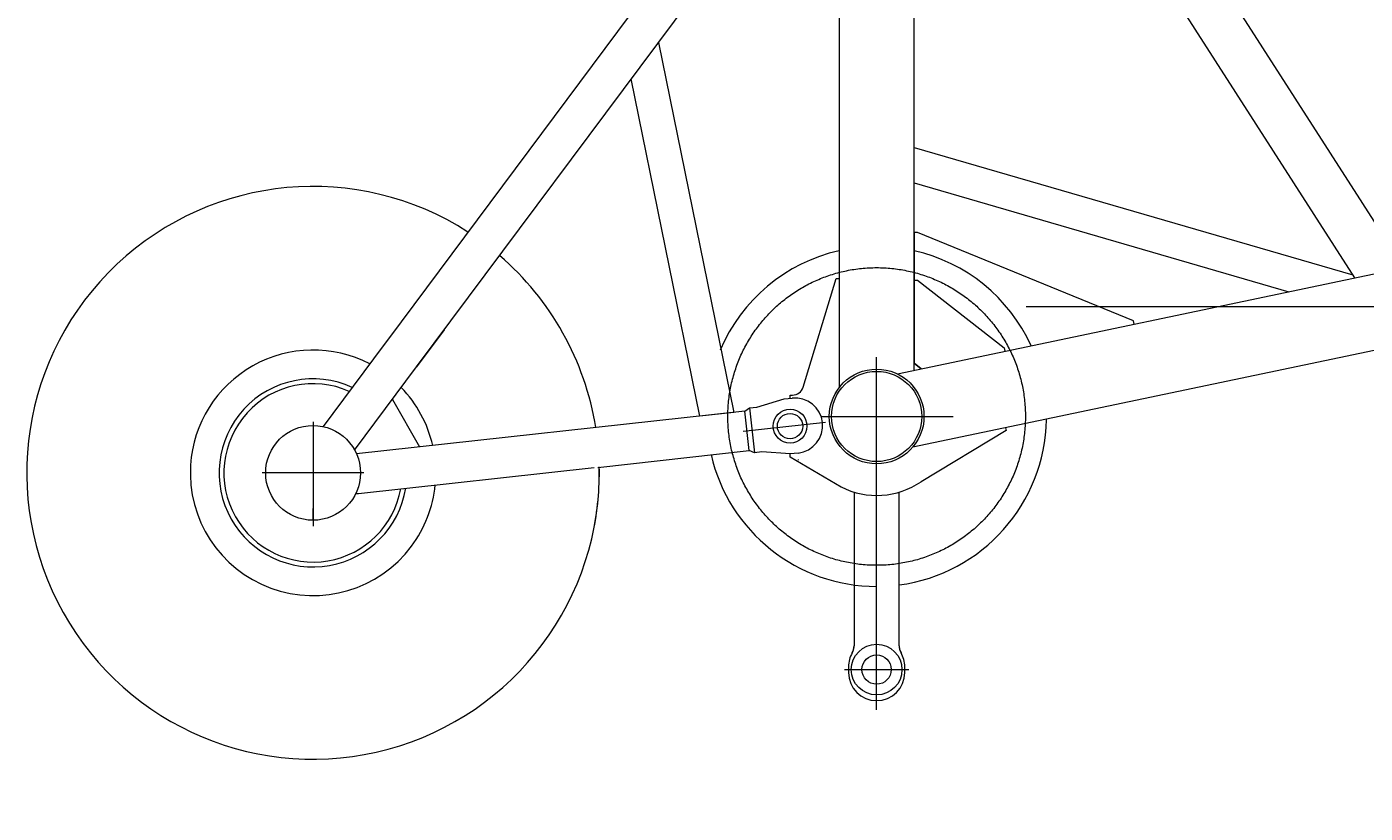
# Model space of a CAD drawing. Extents: x 22073 to 142282, y 6659 to 108851.
# Tile 39 of 68: x 60777 to 63152, y 67394 to 68789. Entities that reach past the tile are written whole.
import ezdxf
from ezdxf.enums import TextEntityAlignment as Align

# ---------------------------------------------------------------- set-up
doc = ezdxf.new("R2010")
doc.units = 0
doc.header["$LTSCALE"] = 150
doc.header["$MEASUREMENT"] = 0
doc.linetypes.add('CENTER', pattern=[50.5, 30, -9, 2.5, -9])
doc.linetypes.add('HIDDEN', pattern=[12.6, 8.4, -4.2])
doc.layers.add('11', color=7, linetype='Continuous')
doc.styles.get("Standard").update_dxf_attribs({"font": 'txt', "bigfont": 'bigfont'})
doc.dimstyles.get("Standard").update_dxf_attribs({"dimtxt": 0.18, "dimasz": 0.18, "dimexe": 0.18, "dimexo": 0.0625, "dimgap": 0.09, "dimtad": 0, "dimtih": 1, "dimtoh": 1, "dimdec": 4, "dimzin": 0, "dimdsep": 46, "dimtxsty": 'Standard', "dimcen": 0.09, "dimadec": 0, "dimazin": 0, "dimtfac": 1, "dimtdec": 4, "dimtofl": 0, "dimtmove": 0, "dimatfit": 0, "dimfxl": 1, "dimtolj": 1, "dimtzin": 0, "dimarcsym": 0})

# ---------------------------------------------------------------- blocks, each defined once
blk = doc.blocks.new('*D12')
at = {"layer": '11', "color": 7, "linetype": 'Continuous', "lineweight": 9}
for p, q in [((63750.5, 68292.9), (63129.3, 70611.1)), ((63750.5, 68292.9), (64371.6, 70611.1)), ((62550.5, 68292.9), (66555.1, 68292.9)), ((64907.9, 61815.8), (67773.5, 64220.3)), ((65827.2, 62587.1), (67793.2, 61210.5)), ((65827.2, 62587.1), (66841.5, 60412))]:
    blk.add_line(p, q, dxfattribs=at)
blk.add_arc((72627.1, 68292.9), 8876.6, 149.0176, -109.0176, dxfattribs=at)
at = {"layer": '11', "color": 7, "linetype": 'Continuous', "lineweight": 9, "oblique": 15, "width": 0.5}
blk.add_text('40%%d', height=2400, rotation=-67.1693, dxfattribs=at).set_placement((63400.8, 66160.7), align=Align.BOTTOM_LEFT)
blk = doc.blocks.new('*G100')
at = {"layer": '11', "color": 7, "linetype": 'Continuous', "lineweight": 9}
for p, q in [((62351.6, 68179.8), (62351.6, 69691.5)), ((62376.6, 69676.6), (63221.6, 68359.2)), ((63133.5, 68343.7), (62351.6, 69562.8)), ((62218.6, 69222.3), (62218.6, 68149.5)), ((62074.8, 69115.5), (61441.2, 68265.8)), ((61468.9, 68185.8), (62130.9, 69073.7)), ((61898.2, 68761.5), (62031.6, 68105.1)), ((61971.4, 68098.5), (61849.8, 68696.7)), ((62351.6, 68575), (63130.1, 68349)), ((62351.6, 68512.2), (63016.4, 68319.2)), ((62357.6, 68424.4), (62351.6, 68424.4)), ((62351.6, 68424.4), (62351.6, 68192.4)), ((62741, 68267.6), (62357.6, 68424.4)), ((62321.9, 68173.6), (63201.4, 68358)), ((62154.9, 68150.1), (62213.1, 68342.9)), ((62213.1, 68342.9), (62218.6, 68342.9)), ((62218.6, 68342.9), (62218.6, 68149.5)), ((62351.6, 68192.4), (62351.6, 68339.9)), ((62351.6, 68339.9), (62357.9, 68339.9)), ((62357.9, 68339.9), (62511.5, 68219.4)), ((61441.2, 68265.8), (61392.1, 68200)), ((62742.3, 68261.7), (62741, 68267.6)), ((61517.9, 68251.6), (61468.9, 68185.8)), ((63222, 68226.4), (62349.2, 68043.4)), ((62511.5, 68219.4), (62512.7, 68213.6)), ((61392.1, 68200), (61302.8, 68080.2)), ((62351.6, 68192.4), (62364.2, 68182.4)), ((62364.2, 68182.4), (62351.6, 68192.4)), ((61358.9, 68038.3), (61468.9, 68185.8)), ((61425.8, 68128.1), (61474, 68043.9)), ((62059.4, 68113.2), (62072.4, 68114.6)), ((62072.4, 68114.6), (62121.1, 68129)), ((62121.1, 68129), (62135, 68130.5)), ((62131.4, 68130.1), (62131.4, 68135.8)), ((62131.4, 68135.8), (62135.7, 68135.8)), ((62051.5, 68107.3), (61362.2, 68031.6)), ((62031.6, 68105.1), (61971.4, 68098.5)), ((62051.5, 68107.3), (62059.4, 68113.2)), ((62059.1, 68037.7), (62051.5, 68107.3)), ((62059.4, 68113.2), (62068.1, 68033.6)), ((62515.1, 68073.1), (62364, 67982.2)), ((62514, 68078), (62515.1, 68073.1)), ((61790.1, 68007.5), (62059.1, 68037.7)), ((62068.1, 68033.6), (62059.1, 68037.7)), ((62081.1, 68035.1), (62068.1, 68033.6)), ((62131.8, 68031.6), (62081.1, 68035.1)), ((62131.4, 68025.8), (62131.4, 68031.6)), ((62222, 67972.6), (62131.4, 68025.8)), ((62145.7, 68033.1), (62131.8, 68031.6)), ((62145.6, 68021.5), (62145.6, 68020.7)), ((62158.9, 68036.8), (62158.9, 68036.8)), ((61366, 67961), (61784.1, 68007.5)), ((61360.7, 67961), (61366, 67961)), ((62245.1, 67963.7), (62245.1, 67691.3)), ((62325.1, 67691.3), (62325.1, 67963.7)), ((62235.1, 67653.9), (62235.1, 67643.9)), ((62335.1, 67643.9), (62335.1, 67653.9))]:
    blk.add_line(p, q, dxfattribs=at)
at = {"layer": '11', "color": 7, "linetype": 'CENTER', "lineweight": 9}
for p, q in [((62285.1, 67577.6), (62285.1, 68203.2)), ((62187, 68097.9), (62420.9, 68097.9)), ((61285.1, 68088.5), (61285.1, 68047.5)), ((61285.1, 68081.2), (61285.1, 68061.2)), ((62048, 68071.7), (62194.2, 68087.7)), ((61285.1, 68047.5), (61285.1, 67903.5)), ((61375.1, 67997.9), (61195, 67997.9)), ((61285.1, 67914.6), (61285.1, 67934.6)), ((62228.1, 67648.9), (62342, 67648.9))]:
    blk.add_line(p, q, dxfattribs=at)
at = {"layer": '11', "color": 7, "linetype": 'HIDDEN', "lineweight": 9}
for p, q in [((62235.1, 67653.9), (62235.1, 67643.9)), ((62335.1, 67643.9), (62335.1, 67653.9))]:
    blk.add_line(p, q, dxfattribs=at)
at = {"layer": '11', "color": 7, "linetype": 'Continuous', "lineweight": 9}
blk.add_lwpolyline([(61340.8, 68132.3), (61341.4, 68132.2)], dxfattribs=at)
at = {"layer": '11', "color": 7, "linetype": 'CENTER', "lineweight": 9}
blk.add_circle((62285.1, 68097.9), 264, dxfattribs=at)
at = {"layer": '11', "color": 7, "linetype": 'Continuous', "lineweight": 9}
for centre, radius in [((62285.1, 68097.9), 84), ((62285.1, 68097.9), 80), ((62131.5, 68080.8), 30), ((62131.4, 68080.8), 22.5), ((62131.4, 68080.8), 22.5), ((61285.1, 67997.9), 84.1), ((62285.1, 67648.9), 45), ((62285.1, 67648.9), 26)]:
    blk.add_circle(centre, radius, dxfattribs=at)
for centre, radius, start, end in [((61285.1, 67997.9), 508, 57.2405, 1.1918), ((61285.1, 67997.9), 508, 9.0935, 49.3381), ((62285.1, 68097.9), 301.5, 102.7397, 157.0671), ((62285.1, 68097.9), 301.5, 24.5846, 77.257), ((61285.1, 67997.9), 217.8, 62.5375, 176.3495), ((61285.1, 67997.9), 166.8, 65.4024, -150.5555), ((61285.1, 67997.9), 158.2, 66.0663, -150.5556), ((61285.1, 67997.9), 217.8, 12.8731, 44.0409), ((62135.7, 68155.8), 20, -90, -16.8074), ((62140.4, 68081.8), 49, -83.7358, 96.262), ((62285.1, 68097.9), 301.5, -82.3808, -1.0263), ((62285.1, 68097.9), 301.5, -167.0294, -89.9997), ((61285.1, 67997.9), 217.8, 176.3495, -36.7462), ((61285.1, 67997.9), 508, -12.0368, 1.19), ((61285.1, 67997.9), 217.8, -36.7456, -5.6433), ((62285.1, 68097.9), 140, -116.7166, -55.7048), ((61285.1, 67997.9), 166.8, -150.5558, -9.3653), ((61285.1, 67997.9), 158.2, -150.5572, -10.2319), ((62220.1, 67691.3), 25, -29.8975, -0.0008), ((62350, 67691.3), 24.9, 180, -150.0785), ((62285.1, 67653.9), 50, 150.0579, 179.9992), ((62285, 67653.9), 50, 0, 29.8832), ((62285.1, 67643.9), 50, 180, 0)]:
    blk.add_arc(centre, radius, start, end, dxfattribs=at)
at = {"layer": '11', "color": 7, "linetype": 'HIDDEN', "lineweight": 9}
for centre, radius, start, end in [((62220.1, 67691.3), 25, -29.8957, -0.0008), ((62350, 67691.3), 24.9, 180, -150.082)]:
    blk.add_arc(centre, radius, start, end, dxfattribs=at)

msp = doc.modelspace()

# ---------------------------------------------------------------- block references
at = {"color": 7, "linetype": 'Continuous', "lineweight": 9}
msp.add_blockref('*G100', (0, 0), dxfattribs=at)

# ---------------------------------------------------------------- dimensions: what is measured, and where the dimension line sits
at = {"layer": '11', "color": 7, "linetype": 'Continuous', "lineweight": 9}
dim = msp.add_angular_dim_2l(base=(64285.78657, 65256.91721), line1=((72627.10473, 68292.90873), (68692.7936, 64991.62972)), line2=((72627.10473, 68292.90873), (67755.08199, 68292.90873)), text='40ﾟ', dimstyle='Standard', dxfattribs=at)
dim.commit()
dim.dimension.update_dxf_attribs({"geometry": '*D12', "text_midpoint": (64099.21111, 64501.68176)})

doc.saveas('drawing.dxf')
